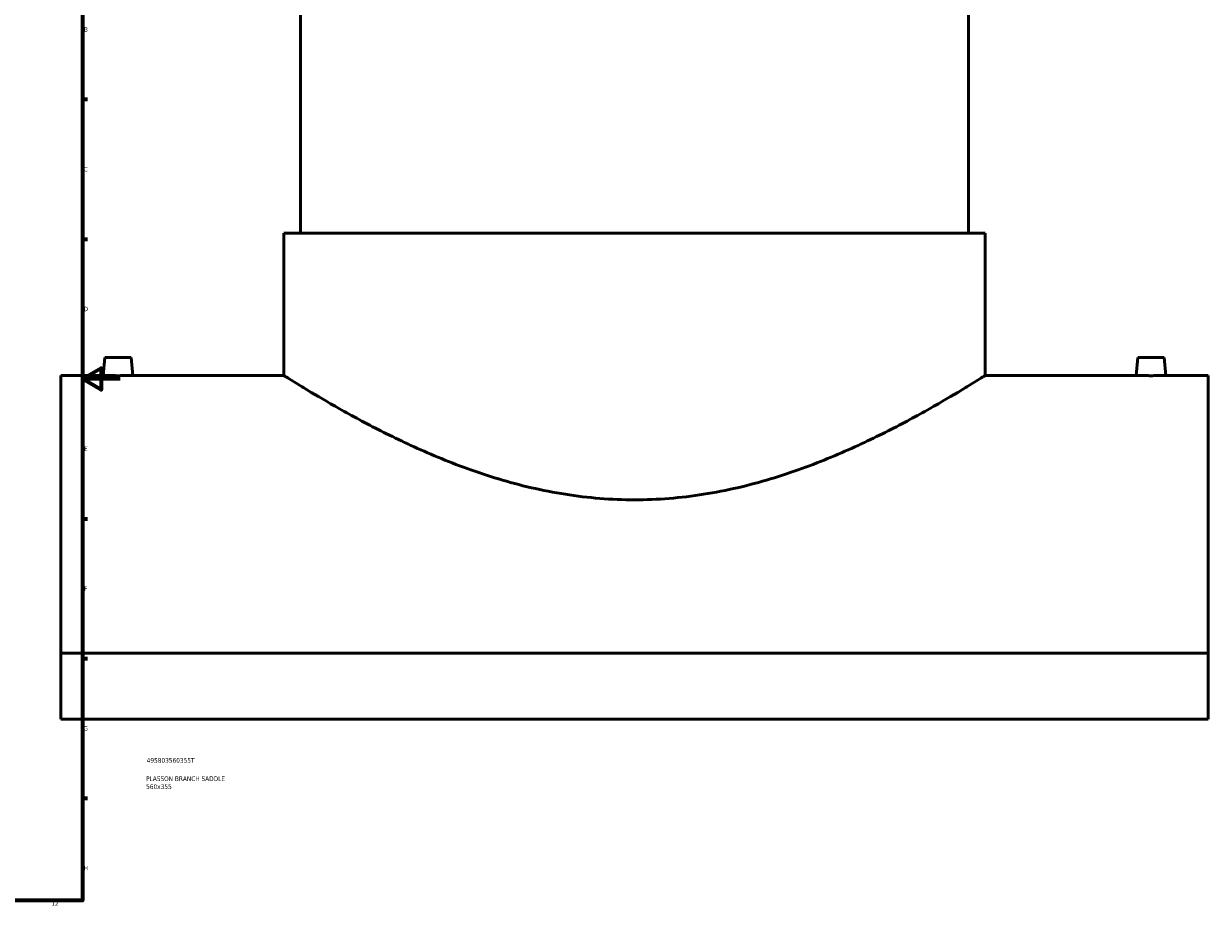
# Model space of a CAD drawing. Header units: millimetres. Extents: x -379 to 1589, y -430 to 1172.
# Tile 5 of 6: x 790 to 1419, y 18 to 486. Entities that reach past the tile are written whole.
import ezdxf

# ---------------------------------------------------------------- set-up
doc = ezdxf.new("R2010")
doc.units = ezdxf.units.MM
for name, color, linetype, lineweight in [('Border (ANSI)', 7, 'Continuous', 70), ('Title (ISO)', 7, 'Continuous', 50), ('Visible (ANSI)', 7, 'Continuous', 50)]:
    doc.layers.add(name, color=color, linetype=linetype, lineweight=lineweight)
doc.styles.add('Note Text (ANSI)', font='tahoma.ttf')
doc.styles.add('Note Text (ISO)', font='tahoma.ttf')

# ---------------------------------------------------------------- blocks, each defined once
blk = doc.blocks.new('Borders Default Border')
at = {"layer": 'Border (ANSI)'}
for p, q in [((821, 445.5), (823.8, 445.5)), ((821, 371.25), (823.8, 371.25)), ((821, 222.75), (823.8, 222.75)), ((821, 148.5), (823.8, 148.5)), ((821, 74.25), (823.8, 74.25))]:
    blk.add_line(p, q, dxfattribs=at)
at = {"layer": 'Border (ANSI)', "flags": 128}
for points in [[(20, 20), (20, 574), (821, 574), (821, 20), (20, 20)], [(841, 297), (821, 297), (831, 302.77), (831, 291.23), (821, 297)]]:
    blk.add_lwpolyline(points, dxfattribs=at)
at = {"layer": 'Border (ANSI)', "color": 5, "true_color": 0x0000ff, "char_height": 2.4, "attachment_point": 7, "style": 'Note Text (ANSI)'}
for s, insert in [('B', (821.87, 481.43)), ('C', (821.71, 407.13)), ('D', (821.72, 332.93)), ('E', (821.91, 258.68)), ('F', (821.98, 184.43)), ('G', (821.6, 110.13)), ('H', (821.73, 35.93)), ('12', (804.52, 17.2))]:
    blk.add_mtext(s, dxfattribs=dict(at, insert=insert))
blk = doc.blocks.new('Title Blocks ISO')
at = {"layer": 'Title (ISO)', "color": 232, "true_color": 0xca0064, "style": 'Note Text (ISO)'}
for tag, p in [('PART_NUMBER_001', (34.16, 73.13)), ('DESCRIPTION_001', (33.84, 63.4)), ('DESCRIPTION_002', (33.88, 59.18))]:
    blk.add_attdef(tag, p, '', height=2.5, dxfattribs=at)

msp = doc.modelspace()

# ---------------------------------------------------------------- linework, layer by layer
at = {"layer": 'Visible (ANSI)'}
for p, q in [((936.96, 548.01), (936.96, 374.41)), ((1291.96, 548.01), (1291.96, 374.41)), ((928.09, 374.41), (1300.84, 374.41)), ((928.09, 374.41), (928.09, 298.81)), ((1300.84, 374.41), (1300.84, 298.81)), ((832.96, 308.41), (832.12, 298.81)), ((832.96, 308.41), (846.96, 308.41)), ((846.96, 308.41), (847.8, 298.81)), ((1381.96, 308.41), (1381.12, 298.81)), ((1395.96, 308.41), (1381.96, 308.41)), ((1395.96, 308.41), (1396.8, 298.81)), ((809.46, 298.81), (809.46, 151.4)), ((832.12, 298.81), (809.46, 298.81)), ((928.09, 298.81), (847.8, 298.81)), ((1381.12, 298.81), (1300.84, 298.81)), ((1419.46, 298.81), (1396.8, 298.81)), ((1419.46, 151.4), (1419.46, 298.81)), ((1419.46, 151.4), (809.46, 151.4)), ((809.46, 116.23), (809.46, 151.4)), ((1419.46, 151.4), (1419.46, 116.23)), ((809.46, 116.23), (1419.46, 116.23))]:
    msp.add_line(p, q, dxfattribs=at)
for points, knots in [([(839.96, 298.7), (838.98, 298.7), (837.93, 298.71), (836, 298.73), (835.11, 298.74), (833.72, 298.77), (833.12, 298.78), (832.32, 298.8), (832.12, 298.81), (832.12, 298.81)], [0, 0, 0, 0, 0.295544, 0.295544, 0.591087, 0.591087, 0.886553, 0.886553, 1.182019, 1.182019, 1.182019, 1.182019]), ([(847.8, 298.81), (847.8, 298.81), (847.61, 298.8), (846.81, 298.78), (846.21, 298.77), (844.81, 298.74), (843.93, 298.73), (842, 298.71), (840.95, 298.7), (839.96, 298.7)], [3.546056, 3.546056, 3.546056, 3.546056, 3.841521, 3.841521, 4.136987, 4.136987, 4.432531, 4.432531, 4.728074, 4.728074, 4.728074, 4.728074]), ([(1114.46, 232.77), (1108.38, 232.77), (1102.24, 233.01), (1089.95, 233.99), (1083.8, 234.72), (1071.61, 236.65), (1065.57, 237.83), (1053.69, 240.59), (1047.85, 242.16), (1030.77, 247.28), (1019.94, 251.27), (999.95, 259.54), (990.79, 263.82), (974.63, 271.85), (967, 275.93), (953.44, 283.48), (947.5, 286.96), (940.28, 291.28), (938.15, 292.58), (934.48, 294.82), (932.95, 295.77), (930.5, 297.29), (929.59, 297.86), (928.38, 298.62), (928.09, 298.81), (928.09, 298.81)], [0, 0, 0, 0, 1.825406, 1.825406, 3.650812, 3.650812, 5.476219, 5.476219, 7.301625, 7.301625, 10.952437, 10.952437, 14.60325, 14.60325, 18.224115, 18.224115, 21.844981, 21.844981, 23.655414, 23.655414, 25.465847, 25.465847, 27.27628, 27.27628, 29.086712, 29.086712, 29.086712, 29.086712]), ([(1300.84, 298.81), (1300.84, 298.81), (1300.54, 298.62), (1299.34, 297.86), (1298.42, 297.29), (1295.98, 295.77), (1294.44, 294.82), (1290.78, 292.58), (1288.65, 291.28), (1281.43, 286.96), (1275.49, 283.48), (1261.93, 275.93), (1254.3, 271.85), (1238.13, 263.82), (1228.98, 259.54), (1208.99, 251.27), (1198.16, 247.28), (1181.07, 242.16), (1175.23, 240.59), (1163.35, 237.83), (1157.31, 236.65), (1145.13, 234.72), (1138.98, 233.99), (1126.69, 233.01), (1120.55, 232.77), (1114.46, 232.77)], [87.260137, 87.260137, 87.260137, 87.260137, 89.07057, 89.07057, 90.881003, 90.881003, 92.691436, 92.691436, 94.501869, 94.501869, 98.122734, 98.122734, 101.7436, 101.7436, 105.394412, 105.394412, 109.045225, 109.045225, 110.870631, 110.870631, 112.696037, 112.696037, 114.521444, 114.521444, 116.34685, 116.34685, 116.34685, 116.34685]), ([(1388.96, 298.7), (1387.98, 298.7), (1386.93, 298.71), (1385, 298.73), (1384.11, 298.74), (1382.72, 298.77), (1382.12, 298.78), (1381.32, 298.8), (1381.12, 298.81), (1381.12, 298.81)], [2.364037, 2.364037, 2.364037, 2.364037, 2.659581, 2.659581, 2.955125, 2.955125, 3.25059, 3.25059, 3.546056, 3.546056, 3.546056, 3.546056]), ([(1396.8, 298.81), (1396.8, 298.81), (1396.61, 298.8), (1395.81, 298.78), (1395.21, 298.77), (1393.81, 298.74), (1392.93, 298.73), (1391, 298.71), (1389.95, 298.7), (1388.96, 298.7)], [5.910093, 5.910093, 5.910093, 5.910093, 6.205559, 6.205559, 6.501024, 6.501024, 6.796568, 6.796568, 7.092112, 7.092112, 7.092112, 7.092112])]:
    msp.add_open_spline(points, degree=3, knots=knots, dxfattribs=at)

# ---------------------------------------------------------------- block references
msp.add_blockref('Borders Default Border', (0, 0))
msp.add_blockref('Title Blocks ISO', (821, 20)).add_auto_attribs({'PART_NUMBER_001': '495803560355T', 'DESCRIPTION_001': 'PLASSON BRANCH SADDLE', 'DESCRIPTION_002': '560x355'})

doc.saveas('drawing.dxf')
